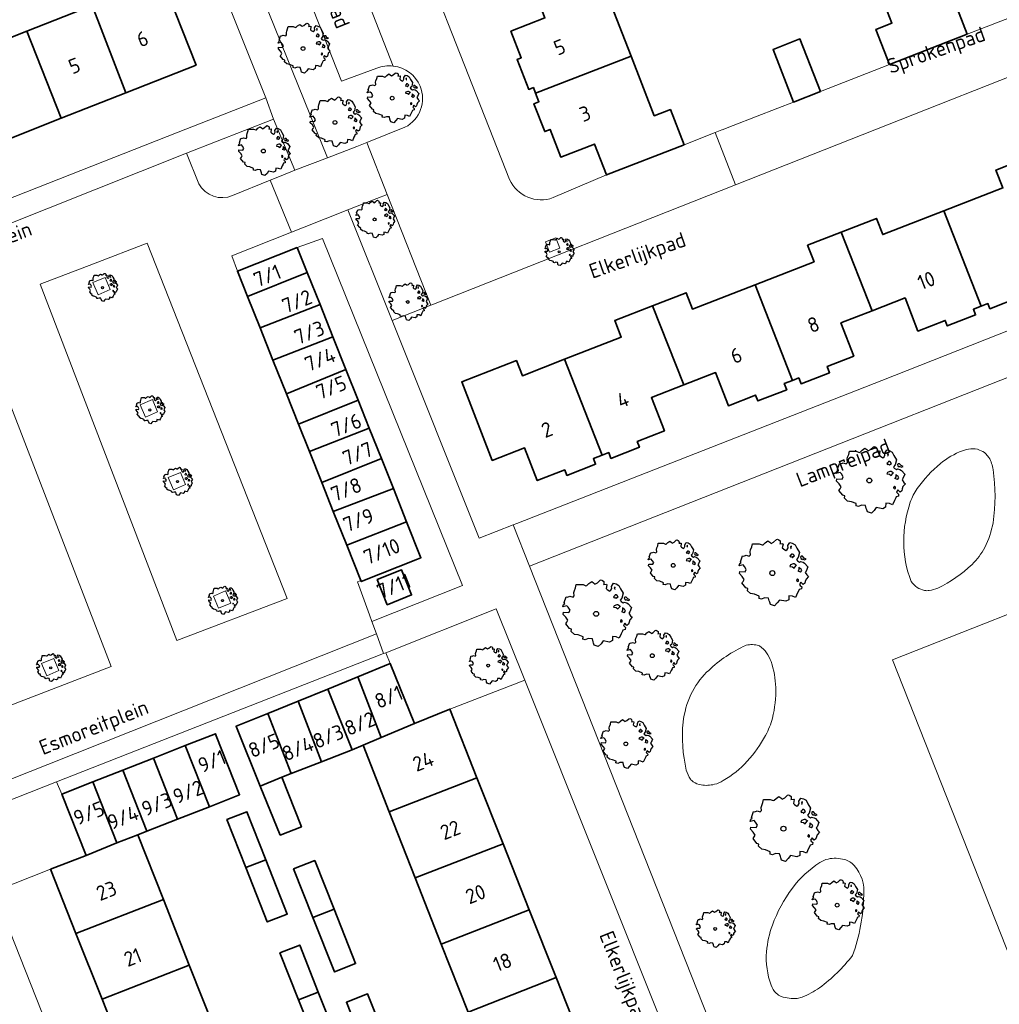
# Model space of a CAD drawing. Header units: metres. Extents: x 152391 to 157968, y 462336 to 467280.
# Tile 131 of 256: x 154440 to 154529, y 464554 to 464643. Entities that reach past the tile are written whole.
import ezdxf
from ezdxf.enums import TextEntityAlignment as Align

# ---------------------------------------------------------------- set-up
doc = ezdxf.new("R2010")
doc.units = ezdxf.units.M
doc.header["$LTSCALE"] = 0.75
doc.layers.get('0').update_dxf_attribs({"lineweight": 25})
for name, color, linetype, lineweight in [('B-GV-GR-BOOM-S', 252, 'Continuous', 25), ('B-WE-GR-BEPLANTING_CULTUUR_BODEMBEDEKKER-GV', 251, 'Continuous', 18), ('B-WE-GR-BEPLANTING_CULTUUR_HEESTERS-GV', 251, 'Continuous', 18), ('B-WE-GR-GROENVOORZIENING-GV', 251, 'Continuous', 18), ('B-WE-OG-BEBOUWING-GV', 6, 'Continuous', 35), ('B-WE-OG-BEBOUWING-T18', 1, 'Continuous', 18), ('B-WE-OG-TERREIN_CULTUURSCHEIDING-GV', 251, 'Continuous', 18), ('B-WE-OG-TOPOGRAFIE-T18', 1, 'Continuous', 18), ('B-WE-VH-VERHARDING_BETONSTRAATSTEEN-GV', 251, 'Continuous', 18), ('B-WE-VH-VERHARDING_TEGEL-GV', 251, 'Continuous', 18)]:
    doc.layers.add(name, color=color, linetype=linetype, lineweight=lineweight)
doc.styles.add('NLCS-ISO-M750-T18', font='NLCS-ISO.ttf', dxfattribs={"height": 1.35})

# ---------------------------------------------------------------- blocks, each defined once
blk = doc.blocks.new('SGR-BOOM_21_30')
at = {"linetype": 'Continuous'}
for p, q in [((-1.458, 0.858), (-1.342, 0.908)), ((-1.342, 0.908), (-1.179, 0.858)), ((-1.179, 0.858), (-1.121, 0.924)), ((-1.133, 1.088), (-1.109, 1.187)), ((-1.121, 0.924), (-1.133, 1.088)), ((-1.109, 1.187), (-1.051, 1.335)), ((-1.051, 1.335), (-1.016, 1.499)), ((-1.016, 1.499), (-0.668, 1.499)), ((-0.668, 1.499), (-0.516, 1.433)), ((-0.516, 1.433), (-0.47, 1.45)), ((-0.47, 1.45), (-0.365, 1.548)), ((-0.365, 1.548), (-0.226, 1.647)), ((-0.226, 1.647), (-0.133, 1.581)), ((-0.133, 1.581), (-0.063, 1.515)), ((-0.063, 1.515), (0.065, 1.581)), ((0.065, 1.581), (0.205, 1.712)), ((0.205, 1.712), (0.263, 1.729)), ((0.263, 1.729), (0.333, 1.696)), ((0.333, 1.696), (0.391, 1.647)), ((0.402, 1.532), (0.379, 1.499)), ((0.379, 1.499), (0.53, 1.515)), ((0.391, 1.647), (0.402, 1.532)), ((0.542, 1.483), (0.507, 1.285)), ((0.507, 1.285), (0.565, 1.236)), ((0.53, 1.515), (0.542, 1.483)), ((0.565, 1.236), (0.693, 1.154)), ((0.693, 1.154), (0.751, 1.203)), ((0.751, 1.203), (0.798, 1.285)), ((0.786, 1.4), (0.891, 1.565)), ((0.798, 1.285), (0.786, 1.4)), ((0.891, 1.565), (1.019, 1.532)), ((0.937, 0.908), (0.891, 0.875)), ((0.972, 1.368), (0.926, 1.335)), ((0.926, 1.335), (0.949, 1.253)), ((0.972, 0.973), (0.937, 0.908)), ((0.949, 1.253), (0.961, 1.236)), ((0.961, 1.269), (0.972, 1.368)), ((1.03, 0.973), (0.972, 0.973)), ((1.019, 1.532), (1.158, 1.45)), ((1.077, 0.94), (1.03, 0.973)), ((1.124, 0.875), (1.077, 0.94)), ((1.158, 1.45), (1.251, 1.269)), ((1.251, 1.269), (1.379, 1.055)), ((1.379, 1.055), (1.321, 0.793)), ((-1.703, 0.365), (-1.656, 0.48)), ((-1.493, 0.415), (-1.703, 0.365)), ((-1.679, -0.029), (-1.668, 0.086)), ((-1.668, 0.086), (-1.389, 0.07)), ((-1.656, 0.48), (-1.598, 0.53)), ((-1.633, 0.579), (-1.528, 0.875)), ((-1.598, 0.53), (-1.633, 0.579)), ((-1.528, 0.875), (-1.458, 0.858)), ((-1.423, 0.333), (-1.493, 0.415)), ((-1.33, 0.185), (-1.423, 0.333)), ((-1.389, 0.07), (-1.33, 0.185)), ((0.891, 0.875), (0.926, 0.825)), ((0.926, 0.415), (0.891, 0.333)), ((0.891, 0.333), (1.03, 0.316)), ((0.926, 0.825), (0.984, 0.842)), ((1.054, 0.464), (0.926, 0.415)), ((0.984, 0.842), (1.03, 0.776)), ((1.03, 0.776), (1.077, 0.842)), ((1.03, 0.316), (1.112, 0.251)), ((1.112, 0.464), (1.054, 0.464)), ((1.077, 0.842), (1.124, 0.875)), ((1.217, 0.398), (1.112, 0.464)), ((1.112, 0.251), (1.205, 0.365)), ((1.205, 0.365), (1.24, 0.415)), ((1.321, 0.793), (1.228, 0.694)), ((1.228, 0.694), (1.275, 0.628)), ((1.275, 0.628), (1.379, 0.563)), ((1.344, 0.185), (1.31, 0.103)), ((1.434, 0.049), (1.31, 0.103)), ((1.356, 0.3), (1.344, 0.234)), ((1.344, 0.234), (1.344, 0.185)), ((1.426, 0.234), (1.356, 0.3)), ((1.379, 0.563), (1.438, 0.595)), ((1.472, 0.201), (1.426, 0.234)), ((1.434, 0.049), (1.507, 0.136)), ((1.472, 0.858), (1.438, 0.809)), ((1.438, 0.809), (1.461, 0.743)), ((1.438, 0.595), (1.565, 0.563)), ((1.461, 0.743), (1.531, 0.694)), ((1.542, 0.858), (1.472, 0.858)), ((1.507, 0.136), (1.472, 0.201)), ((1.531, 0.727), (1.635, 0.678)), ((1.531, 0.694), (1.542, 0.727)), ((1.624, 0.76), (1.542, 0.858)), ((1.565, 0.563), (1.635, 0.513)), ((1.728, 0.71), (1.624, 0.76)), ((1.635, 0.678), (1.728, 0.71)), ((1.635, 0.513), (1.81, 0.316)), ((1.717, 0.103), (1.67, 0.037)), ((1.67, 0.037), (1.763, -0.094)), ((1.81, 0.316), (1.717, 0.103)), ((-1.54, -0.177), (-1.679, -0.029)), ((-1.551, -0.505), (-1.493, -0.423)), ((-1.354, -0.752), (-1.551, -0.505)), ((-1.435, -0.324), (-1.54, -0.177)), ((-1.493, -0.423), (-1.435, -0.324)), ((-1.249, -0.784), (-1.354, -0.752)), ((-1.272, -0.899), (-1.249, -0.784)), ((1.286, -0.292), (1.24, -0.357)), ((1.24, -0.357), (1.251, -0.423)), ((1.263, -0.423), (1.333, -0.407)), ((1.333, -0.341), (1.286, -0.292)), ((1.356, -0.883), (1.286, -1.014)), ((1.333, -0.407), (1.333, -0.341)), ((1.368, -0.834), (1.356, -0.883)), ((1.484, -0.801), (1.368, -0.834)), ((1.461, -0.472), (1.391, -0.587)), ((1.391, -0.587), (1.426, -0.637)), ((1.426, -0.637), (1.496, -0.702)), ((1.577, -0.587), (1.461, -0.472)), ((1.496, -0.702), (1.484, -0.801)), ((1.658, -0.522), (1.577, -0.587)), ((1.682, -0.423), (1.658, -0.522)), ((1.717, -0.308), (1.682, -0.423)), ((1.845, -0.177), (1.717, -0.308)), ((1.763, -0.094), (1.845, -0.177)), ((-1.109, -1.047), (-1.272, -0.899)), ((-0.912, -1.08), (-1.109, -1.047)), ((-0.668, -1.179), (-0.912, -1.08)), ((-0.679, -1.294), (-0.668, -1.179)), ((-0.551, -1.326), (-0.679, -1.294)), ((-0.4, -1.261), (-0.551, -1.326)), ((-0.191, -1.277), (-0.4, -1.261)), ((-0.156, -1.425), (-0.191, -1.277)), ((-0.133, -1.491), (-0.156, -1.425)), ((-0.098, -1.606), (-0.133, -1.491)), ((0.112, -1.671), (-0.098, -1.606)), ((0.251, -1.524), (0.112, -1.671)), ((0.356, -1.376), (0.251, -1.524)), ((0.682, -1.441), (0.356, -1.376)), ((0.833, -1.359), (0.682, -1.441)), ((0.844, -1.162), (0.833, -1.359)), ((1.03, -1.179), (0.844, -1.162)), ((1.182, -1.244), (1.03, -1.179)), ((1.286, -1.014), (1.182, -1.244))]:
    blk.add_line(p, q, dxfattribs=at)
blk.add_circle((0, 0), 0.126, dxfattribs=at)
blk = doc.blocks.new('SGR-BOOM_31_50')
at = {"linetype": 'Continuous'}
for p, q in [((-1.402, 1.78), (-1.355, 1.999)), ((-1.355, 1.999), (-0.89, 1.999)), ((-0.89, 1.999), (-0.688, 1.911)), ((-0.688, 1.911), (-0.626, 1.933)), ((-0.626, 1.933), (-0.487, 2.064)), ((-0.487, 2.064), (-0.301, 2.196)), ((-0.301, 2.196), (-0.177, 2.108)), ((-0.177, 2.108), (-0.084, 2.02)), ((-0.084, 2.02), (0.087, 2.108)), ((0.087, 2.108), (0.273, 2.283)), ((0.273, 2.283), (0.351, 2.305)), ((0.351, 2.305), (0.444, 2.261)), ((0.444, 2.261), (0.521, 2.196)), ((0.537, 2.042), (0.506, 1.999)), ((0.506, 1.999), (0.707, 2.02)), ((0.521, 2.196), (0.537, 2.042)), ((0.723, 1.977), (0.676, 1.714)), ((0.707, 2.02), (0.723, 1.977)), ((1.048, 1.867), (1.188, 2.086)), ((1.064, 1.714), (1.048, 1.867)), ((1.188, 2.086), (1.358, 2.042)), ((1.296, 1.823), (1.234, 1.78)), ((1.281, 1.692), (1.296, 1.823)), ((1.358, 2.042), (1.545, 1.933)), ((1.545, 1.933), (1.669, 1.692)), ((-2.177, 0.772), (-2.038, 1.166)), ((-2.038, 1.166), (-1.944, 1.144)), ((-1.944, 1.144), (-1.789, 1.21)), ((-1.789, 1.21), (-1.572, 1.144)), ((-1.572, 1.144), (-1.495, 1.232)), ((-1.51, 1.451), (-1.479, 1.582)), ((-1.495, 1.232), (-1.51, 1.451)), ((-1.479, 1.582), (-1.402, 1.78)), ((0.676, 1.714), (0.754, 1.648)), ((0.754, 1.648), (0.924, 1.539)), ((0.924, 1.539), (1.002, 1.604)), ((1.002, 1.604), (1.064, 1.714)), ((1.25, 1.21), (1.188, 1.166)), ((1.188, 1.166), (1.234, 1.101)), ((1.234, 1.78), (1.265, 1.67)), ((1.234, 1.101), (1.312, 1.122)), ((1.296, 1.298), (1.25, 1.21)), ((1.265, 1.67), (1.281, 1.648)), ((1.374, 1.298), (1.296, 1.298)), ((1.312, 1.122), (1.374, 1.035)), ((1.436, 1.254), (1.374, 1.298)), ((1.374, 1.035), (1.436, 1.122)), ((1.498, 1.166), (1.436, 1.254)), ((1.436, 1.122), (1.498, 1.166)), ((1.762, 1.057), (1.638, 0.925)), ((1.638, 0.925), (1.7, 0.838)), ((1.669, 1.692), (1.839, 1.407)), ((1.839, 1.407), (1.762, 1.057)), ((1.963, 1.144), (1.917, 1.079)), ((1.917, 1.079), (1.948, 0.991)), ((1.948, 0.991), (2.041, 0.925)), ((2.056, 1.144), (1.963, 1.144)), ((2.041, 0.969), (2.18, 0.903)), ((2.041, 0.925), (2.056, 0.969)), ((2.165, 1.013), (2.056, 1.144)), ((2.304, 0.947), (2.165, 1.013)), ((2.18, 0.903), (2.304, 0.947)), ((-2.27, 0.487), (-2.208, 0.641)), ((-1.991, 0.553), (-2.27, 0.487)), ((-2.239, -0.038), (-2.224, 0.115)), ((-2.224, 0.115), (-1.851, 0.093)), ((-2.208, 0.641), (-2.131, 0.706)), ((-2.131, 0.706), (-2.177, 0.772)), ((-1.898, 0.444), (-1.991, 0.553)), ((-1.774, 0.246), (-1.898, 0.444)), ((-1.851, 0.093), (-1.774, 0.246)), ((1.234, 0.553), (1.188, 0.444)), ((1.188, 0.444), (1.374, 0.422)), ((1.405, 0.619), (1.234, 0.553)), ((1.374, 0.422), (1.483, 0.334)), ((1.483, 0.619), (1.405, 0.619)), ((1.622, 0.531), (1.483, 0.619)), ((1.483, 0.334), (1.607, 0.487)), ((1.607, 0.487), (1.653, 0.553)), ((1.7, 0.838), (1.839, 0.75)), ((1.793, 0.246), (1.746, 0.137)), ((1.911, 0.065), (1.746, 0.137)), ((1.808, 0.4), (1.793, 0.312)), ((1.793, 0.312), (1.793, 0.246)), ((1.901, 0.312), (1.808, 0.4)), ((1.839, 0.75), (1.917, 0.794)), ((1.963, 0.268), (1.901, 0.312)), ((1.911, 0.065), (2.01, 0.181)), ((1.917, 0.794), (2.087, 0.75)), ((2.01, 0.181), (1.963, 0.268)), ((2.087, 0.75), (2.18, 0.684)), ((2.18, 0.684), (2.413, 0.422)), ((2.289, 0.137), (2.227, 0.049)), ((2.227, 0.049), (2.351, -0.126)), ((2.413, 0.422), (2.289, 0.137)), ((-2.053, -0.235), (-2.239, -0.038)), ((-2.069, -0.673), (-1.991, -0.564)), ((-1.805, -1.002), (-2.069, -0.673)), ((-1.913, -0.433), (-2.053, -0.235)), ((-1.991, -0.564), (-1.913, -0.433)), ((1.715, -0.389), (1.653, -0.476)), ((1.653, -0.476), (1.669, -0.564)), ((1.684, -0.564), (1.777, -0.542)), ((1.777, -0.454), (1.715, -0.389)), ((1.777, -0.542), (1.777, -0.454)), ((1.948, -0.63), (1.855, -0.783)), ((1.855, -0.783), (1.901, -0.849)), ((1.901, -0.849), (1.994, -0.936)), ((2.103, -0.783), (1.948, -0.63)), ((2.211, -0.695), (2.103, -0.783)), ((2.242, -0.564), (2.211, -0.695)), ((2.289, -0.411), (2.242, -0.564)), ((2.459, -0.235), (2.289, -0.411)), ((2.351, -0.126), (2.459, -0.235)), ((-1.665, -1.046), (-1.805, -1.002)), ((-1.696, -1.199), (-1.665, -1.046)), ((-1.479, -1.396), (-1.696, -1.199)), ((-1.216, -1.44), (-1.479, -1.396)), ((-0.89, -1.571), (-1.216, -1.44)), ((-0.906, -1.725), (-0.89, -1.571)), ((-0.735, -1.769), (-0.906, -1.725)), ((-0.533, -1.681), (-0.735, -1.769)), ((-0.254, -1.703), (-0.533, -1.681)), ((-0.208, -1.9), (-0.254, -1.703)), ((1.126, -1.55), (1.11, -1.812)), ((1.374, -1.571), (1.126, -1.55)), ((1.576, -1.659), (1.374, -1.571)), ((1.715, -1.352), (1.576, -1.659)), ((1.808, -1.177), (1.715, -1.352)), ((1.824, -1.112), (1.808, -1.177)), ((1.979, -1.068), (1.824, -1.112)), ((1.994, -0.936), (1.979, -1.068)), ((-0.177, -1.988), (-0.208, -1.9)), ((-0.13, -2.141), (-0.177, -1.988)), ((0.149, -2.229), (-0.13, -2.141)), ((0.335, -2.031), (0.149, -2.229)), ((0.475, -1.834), (0.335, -2.031)), ((0.909, -1.922), (0.475, -1.834)), ((1.11, -1.812), (0.909, -1.922))]:
    blk.add_line(p, q, dxfattribs=at)
blk.add_circle((0, 0), 0.169, dxfattribs=at)
blk = doc.blocks.new('SGR-BOOM_50_100')
at = {"linetype": 'Continuous'}
for p, q in [((-0.835, 2.577), (-0.649, 2.752)), ((-0.649, 2.752), (-0.401, 2.928)), ((-0.401, 2.928), (-0.236, 2.811)), ((-0.236, 2.811), (-0.112, 2.694)), ((-0.112, 2.694), (0.116, 2.811)), ((0.116, 2.811), (0.364, 3.044)), ((0.364, 3.044), (0.467, 3.074)), ((0.467, 3.074), (0.591, 3.015)), ((0.591, 3.015), (0.695, 2.928)), ((0.715, 2.723), (0.674, 2.665)), ((0.674, 2.665), (0.943, 2.694)), ((0.695, 2.928), (0.715, 2.723)), ((0.943, 2.694), (0.964, 2.636)), ((1.398, 2.49), (1.584, 2.782)), ((1.584, 2.782), (1.811, 2.723)), ((1.811, 2.723), (2.059, 2.577)), ((-2.014, 1.935), (-1.972, 2.11)), ((-1.993, 1.643), (-2.014, 1.935)), ((-1.972, 2.11), (-1.869, 2.373)), ((-1.869, 2.373), (-1.807, 2.665)), ((-1.807, 2.665), (-1.187, 2.665)), ((-1.187, 2.665), (-0.918, 2.548)), ((-0.918, 2.548), (-0.835, 2.577)), ((0.964, 2.636), (0.902, 2.285)), ((0.902, 2.285), (1.005, 2.198)), ((1.005, 2.198), (1.232, 2.052)), ((1.232, 2.052), (1.336, 2.139)), ((1.336, 2.139), (1.418, 2.285)), ((1.418, 2.285), (1.398, 2.49)), ((1.729, 2.431), (1.646, 2.373)), ((1.646, 2.373), (1.687, 2.227)), ((1.687, 2.227), (1.708, 2.198)), ((1.708, 2.256), (1.729, 2.431)), ((2.059, 2.577), (2.225, 2.256)), ((2.225, 2.256), (2.452, 1.876)), ((2.452, 1.876), (2.349, 1.409)), ((-2.944, 0.854), (-2.841, 0.942)), ((-2.903, 1.029), (-2.717, 1.555)), ((-2.841, 0.942), (-2.903, 1.029)), ((-2.717, 1.555), (-2.593, 1.526)), ((-2.593, 1.526), (-2.386, 1.613)), ((-2.386, 1.613), (-2.096, 1.526)), ((-2.096, 1.526), (-1.993, 1.643)), ((1.667, 1.613), (1.584, 1.555)), ((1.584, 1.555), (1.646, 1.467)), ((1.646, 1.467), (1.749, 1.497)), ((1.729, 1.73), (1.667, 1.613)), ((1.832, 1.73), (1.729, 1.73)), ((1.749, 1.497), (1.832, 1.38)), ((1.915, 1.672), (1.832, 1.73)), ((1.832, 1.38), (1.915, 1.497)), ((1.997, 1.555), (1.915, 1.672)), ((1.915, 1.497), (1.997, 1.555)), ((2.349, 1.409), (2.183, 1.234)), ((2.183, 1.234), (2.266, 1.117)), ((2.266, 1.117), (2.452, 1)), ((2.452, 1), (2.556, 1.059)), ((2.618, 1.526), (2.556, 1.438)), ((2.556, 1.438), (2.597, 1.321)), ((2.556, 1.059), (2.783, 1)), ((2.597, 1.321), (2.721, 1.234)), ((2.742, 1.526), (2.618, 1.526)), ((2.721, 1.292), (2.907, 1.205)), ((2.721, 1.234), (2.742, 1.292)), ((2.886, 1.351), (2.742, 1.526)), ((2.783, 1), (2.907, 0.913)), ((3.072, 1.263), (2.886, 1.351)), ((2.907, 1.205), (3.072, 1.263)), ((2.907, 0.913), (3.217, 0.562)), ((-3.027, 0.65), (-2.944, 0.854)), ((-2.655, 0.737), (-3.027, 0.65)), ((-2.985, -0.051), (-2.965, 0.153)), ((-2.965, 0.153), (-2.469, 0.124)), ((-2.531, 0.591), (-2.655, 0.737)), ((-2.365, 0.329), (-2.531, 0.591)), ((-2.469, 0.124), (-2.365, 0.329)), ((1.646, 0.737), (1.584, 0.591)), ((1.584, 0.591), (1.832, 0.562)), ((1.873, 0.825), (1.646, 0.737)), ((1.832, 0.562), (1.977, 0.445)), ((1.977, 0.825), (1.873, 0.825)), ((2.163, 0.708), (1.977, 0.825)), ((1.977, 0.445), (2.142, 0.65)), ((2.142, 0.65), (2.204, 0.737)), ((2.39, 0.329), (2.328, 0.183)), ((2.549, 0.087), (2.328, 0.183)), ((2.411, 0.533), (2.39, 0.416)), ((2.39, 0.416), (2.39, 0.329)), ((2.535, 0.416), (2.411, 0.533)), ((2.618, 0.358), (2.535, 0.416)), ((2.549, 0.087), (2.68, 0.241)), ((2.68, 0.241), (2.618, 0.358)), ((3.052, 0.183), (2.969, 0.066)), ((2.969, 0.066), (3.135, -0.168)), ((3.217, 0.562), (3.052, 0.183)), ((-2.737, -0.314), (-2.985, -0.051)), ((-2.758, -0.898), (-2.655, -0.752)), ((-2.551, -0.577), (-2.737, -0.314)), ((-2.655, -0.752), (-2.551, -0.577)), ((2.287, -0.518), (2.204, -0.635)), ((2.204, -0.635), (2.225, -0.752)), ((2.245, -0.752), (2.37, -0.723)), ((2.37, -0.606), (2.287, -0.518)), ((2.37, -0.723), (2.37, -0.606)), ((2.597, -0.84), (2.473, -1.044)), ((2.804, -1.044), (2.597, -0.84)), ((2.99, -0.752), (2.948, -0.927)), ((3.052, -0.548), (2.99, -0.752)), ((3.279, -0.314), (3.052, -0.548)), ((3.135, -0.168), (3.279, -0.314)), ((-2.407, -1.336), (-2.758, -0.898)), ((-2.22, -1.394), (-2.407, -1.336)), ((-2.262, -1.599), (-2.22, -1.394)), ((-1.972, -1.862), (-2.262, -1.599)), ((2.411, -1.57), (2.287, -1.803)), ((2.432, -1.482), (2.411, -1.57)), ((2.638, -1.424), (2.432, -1.482)), ((2.473, -1.044), (2.535, -1.132)), ((2.535, -1.132), (2.659, -1.248)), ((2.659, -1.248), (2.638, -1.424)), ((2.948, -0.927), (2.804, -1.044)), ((-1.621, -1.92), (-1.972, -1.862)), ((-1.187, -2.095), (-1.621, -1.92)), ((-1.207, -2.3), (-1.187, -2.095)), ((-0.98, -2.358), (-1.207, -2.3)), ((-0.711, -2.241), (-0.98, -2.358)), ((-0.339, -2.271), (-0.711, -2.241)), ((-0.277, -2.533), (-0.339, -2.271)), ((-0.236, -2.65), (-0.277, -2.533)), ((-0.174, -2.855), (-0.236, -2.65)), ((0.633, -2.446), (0.447, -2.709)), ((1.212, -2.563), (0.633, -2.446)), ((1.48, -2.417), (1.212, -2.563)), ((1.501, -2.066), (1.48, -2.417)), ((1.832, -2.095), (1.501, -2.066)), ((2.101, -2.212), (1.832, -2.095)), ((2.287, -1.803), (2.101, -2.212)), ((0.199, -2.971), (-0.174, -2.855)), ((0.447, -2.709), (0.199, -2.971))]:
    blk.add_line(p, q, dxfattribs=at)
blk.add_circle((0, 0), 0.225, dxfattribs=at)
blk = doc.blocks.new('SGR-BOOM_0_20')
at = {"linetype": 'Continuous'}
for p, q in [((-0.832, 0.89), (-0.788, 1.001)), ((-0.788, 1.001), (-0.762, 1.124)), ((-0.762, 1.124), (-0.501, 1.124)), ((-0.501, 1.124), (-0.387, 1.075)), ((-0.387, 1.075), (-0.352, 1.087)), ((-0.352, 1.087), (-0.274, 1.161)), ((-0.274, 1.161), (-0.169, 1.235)), ((-0.169, 1.235), (-0.099, 1.186)), ((-0.099, 1.186), (-0.047, 1.137)), ((-0.047, 1.137), (0.049, 1.186)), ((0.049, 1.186), (0.154, 1.284)), ((0.154, 1.284), (0.197, 1.297)), ((0.197, 1.297), (0.25, 1.272)), ((0.25, 1.272), (0.293, 1.235)), ((0.302, 1.149), (0.284, 1.124)), ((0.284, 1.124), (0.398, 1.137)), ((0.293, 1.235), (0.302, 1.149)), ((0.407, 1.112), (0.38, 0.964)), ((0.38, 0.964), (0.424, 0.927)), ((0.398, 1.137), (0.407, 1.112)), ((0.424, 0.927), (0.52, 0.865)), ((0.52, 0.865), (0.564, 0.902)), ((0.564, 0.902), (0.598, 0.964)), ((0.59, 1.05), (0.668, 1.173)), ((0.598, 0.964), (0.59, 1.05)), ((0.668, 1.173), (0.764, 1.149)), ((0.729, 1.026), (0.694, 1.001)), ((0.694, 1.001), (0.712, 0.939)), ((0.712, 0.939), (0.721, 0.927)), ((0.721, 0.952), (0.729, 1.026)), ((0.764, 1.149), (0.869, 1.087)), ((0.869, 1.087), (0.939, 0.952)), ((0.939, 0.952), (1.035, 0.792)), ((-1.277, 0.274), (-1.242, 0.36)), ((-1.12, 0.311), (-1.277, 0.274)), ((-1.259, -0.022), (-1.251, 0.065)), ((-1.251, 0.065), (-1.041, 0.052)), ((-1.242, 0.36), (-1.198, 0.397)), ((-1.225, 0.434), (-1.146, 0.656)), ((-1.198, 0.397), (-1.225, 0.434)), ((-1.146, 0.656), (-1.094, 0.644)), ((-1.068, 0.249), (-1.12, 0.311)), ((-1.094, 0.644), (-1.007, 0.681)), ((-0.998, 0.139), (-1.068, 0.249)), ((-1.041, 0.052), (-0.998, 0.139)), ((-1.007, 0.681), (-0.884, 0.644)), ((-0.884, 0.644), (-0.841, 0.693)), ((-0.85, 0.816), (-0.832, 0.89)), ((-0.841, 0.693), (-0.85, 0.816)), ((0.703, 0.681), (0.668, 0.656)), ((0.668, 0.656), (0.694, 0.619)), ((0.694, 0.311), (0.668, 0.249)), ((0.668, 0.249), (0.773, 0.237)), ((0.694, 0.619), (0.738, 0.631)), ((0.79, 0.348), (0.694, 0.311)), ((0.729, 0.73), (0.703, 0.681)), ((0.773, 0.73), (0.729, 0.73)), ((0.738, 0.631), (0.773, 0.582)), ((0.808, 0.705), (0.773, 0.73)), ((0.773, 0.582), (0.808, 0.631)), ((0.773, 0.237), (0.834, 0.188)), ((0.834, 0.348), (0.79, 0.348)), ((0.843, 0.656), (0.808, 0.705)), ((0.808, 0.631), (0.843, 0.656)), ((0.912, 0.299), (0.834, 0.348)), ((0.834, 0.188), (0.904, 0.274)), ((0.904, 0.274), (0.93, 0.311)), ((0.991, 0.594), (0.921, 0.521)), ((0.921, 0.521), (0.956, 0.471)), ((0.956, 0.471), (1.035, 0.422)), ((1.008, 0.139), (0.982, 0.077)), ((1.075, 0.037), (0.982, 0.077)), ((1.035, 0.792), (0.991, 0.594)), ((1.017, 0.225), (1.008, 0.176)), ((1.008, 0.176), (1.008, 0.139)), ((1.069, 0.176), (1.017, 0.225)), ((1.035, 0.422), (1.078, 0.447)), ((1.104, 0.151), (1.069, 0.176)), ((1.075, 0.037), (1.13, 0.102)), ((1.104, 0.644), (1.078, 0.607)), ((1.078, 0.607), (1.096, 0.557)), ((1.078, 0.447), (1.174, 0.422)), ((1.096, 0.557), (1.148, 0.521)), ((1.157, 0.644), (1.104, 0.644)), ((1.13, 0.102), (1.104, 0.151)), ((1.148, 0.545), (1.226, 0.508)), ((1.148, 0.521), (1.157, 0.545)), ((1.218, 0.57), (1.157, 0.644)), ((1.174, 0.422), (1.226, 0.385)), ((1.296, 0.533), (1.218, 0.57)), ((1.226, 0.508), (1.296, 0.533)), ((1.226, 0.385), (1.357, 0.237)), ((1.287, 0.077), (1.253, 0.028)), ((1.253, 0.028), (1.322, -0.071)), ((1.357, 0.237), (1.287, 0.077)), ((-1.155, -0.132), (-1.259, -0.022)), ((-1.164, -0.379), (-1.12, -0.317)), ((-1.015, -0.564), (-1.164, -0.379)), ((-1.076, -0.243), (-1.155, -0.132)), ((-1.12, -0.317), (-1.076, -0.243)), ((-0.937, -0.588), (-1.015, -0.564)), ((-0.954, -0.675), (-0.937, -0.588)), ((-0.832, -0.785), (-0.954, -0.675)), ((-0.684, -0.81), (-0.832, -0.785)), ((-0.501, -0.884), (-0.684, -0.81)), ((-0.509, -0.97), (-0.501, -0.884)), ((0.633, -0.872), (0.625, -1.019)), ((0.773, -0.884), (0.633, -0.872)), ((0.886, -0.933), (0.773, -0.884)), ((0.965, -0.761), (0.886, -0.933)), ((0.965, -0.219), (0.93, -0.268)), ((0.93, -0.268), (0.939, -0.317)), ((0.947, -0.317), (1, -0.305)), ((1, -0.256), (0.965, -0.219)), ((1.017, -0.662), (0.965, -0.761)), ((1, -0.305), (1, -0.256)), ((1.026, -0.625), (1.017, -0.662)), ((1.113, -0.601), (1.026, -0.625)), ((1.096, -0.354), (1.043, -0.44)), ((1.043, -0.44), (1.069, -0.477)), ((1.069, -0.477), (1.122, -0.527)), ((1.183, -0.44), (1.096, -0.354)), ((1.122, -0.527), (1.113, -0.601)), ((1.244, -0.391), (1.183, -0.44)), ((1.261, -0.317), (1.244, -0.391)), ((1.287, -0.231), (1.261, -0.317)), ((1.383, -0.132), (1.287, -0.231)), ((1.322, -0.071), (1.383, -0.132)), ((-0.413, -0.995), (-0.509, -0.97)), ((-0.3, -0.946), (-0.413, -0.995)), ((-0.143, -0.958), (-0.3, -0.946)), ((-0.117, -1.069), (-0.143, -0.958)), ((-0.099, -1.118), (-0.117, -1.069)), ((-0.073, -1.204), (-0.099, -1.118)), ((0.084, -1.254), (-0.073, -1.204)), ((0.188, -1.143), (0.084, -1.254)), ((0.267, -1.032), (0.188, -1.143)), ((0.511, -1.081), (0.267, -1.032)), ((0.625, -1.019), (0.511, -1.081))]:
    blk.add_line(p, q, dxfattribs=at)
blk.add_circle((0, 0), 0.0948, dxfattribs=at)

msp = doc.modelspace()

# ---------------------------------------------------------------- linework, layer by layer
at = {"layer": 'B-WE-GR-BEPLANTING_CULTUUR_BODEMBEDEKKER-GV'}
for points in [[(154462.62, 464628.354), (154463.612, 464628.758), (154464.843, 464629.259), (154462.907, 464633.906), (154455.036, 464630.805), (154456.146, 464628.038)], [(154459.214, 464626.966), (154462.62, 464628.354)]]:
    msp.add_lwpolyline(points, dxfattribs=at)
msp.add_lwpolyline([(154456.146, 464628.038, 0.390422), (154459.214, 464626.966)], format="xyb", dxfattribs=at)
for points in [[(154477.204, 464617.018), (154473.252, 464627.071), (154472.298, 464626.693), (154469.669, 464625.654), (154473.679, 464615.629)], [(154470.84, 464592.036), (154470.532, 464591.908), (154471.626, 464588.911), (154471.844, 464588.313), (154480.064, 464591.581), (154467.375, 464623.064), (154465.073, 464622.256), (154465.987, 464619.964), (154467.141, 464617.07), (154468.311, 464614.136), (154469.494, 464611.17), (154470.606, 464608.381), (154471.614, 464605.854), (154472.71, 464603.105), (154473.797, 464600.38), (154475, 464597.364), (154476.306, 464594.089), (154475.999, 464593.967), (154470.883, 464591.927)], [(154487.972, 464621.82), (154488.902, 464622.186), (154488.536, 464623.116), (154487.606, 464622.75)], [(154472.324, 464592.108), (154474.538, 464592.997), (154475.457, 464590.711), (154473.242, 464589.821)]]:
    msp.add_lwpolyline(points, close=True, dxfattribs=at)
at = {"layer": 'B-WE-GR-BEPLANTING_CULTUUR_HEESTERS-GV'}
for points in [[(154460.674, 464658.211), (154460.197, 464659.164), (154456.712, 464657.853), (154467.819, 464630.398), (154470.489, 464631.419), (154471.393, 464631.765), (154474.851, 464633.162)], [(154472.291, 464638.523), (154469.102, 464637.331), (154466.541, 464643.795), (154471.128, 464645.552), (154470.175, 464647.965), (154465.498, 464646.163), (154463.026, 464652.581), (154466.243, 464653.862)], [(154527.855, 464603.184), (154527.58, 464603.53)], [(154510.45, 464554.09), (154510.908, 464554.2)]]:
    msp.add_lwpolyline(points, dxfattribs=at)
for points in [[(154473.794, 464638.706, 0.132463), (154472.291, 464638.523)], [(154476.225, 464636.891, 0.272727), (154473.794, 464638.706)], [(154474.851, 464633.162, 0.394152), (154476.225, 464636.891)], [(154525.45, 464603.798, 0.08323), (154523.45, 464602.63)], [(154526.2, 464603.97, 0.047926), (154525.45, 464603.798)], [(154527.001, 464603.867, 0.123638), (154526.2, 464603.97)], [(154527.58, 464603.53, 0.067583), (154527.001, 464603.867)], [(154523.45, 464602.63, 0.067345), (154521.352, 464600.377)], [(154528.23, 464602.09, 0.097616), (154527.855, 464603.184)], [(154528.225, 464597.268, 0.077768), (154528.23, 464602.09)], [(154521.352, 464600.377, 0.070699), (154520.72, 464599.13)], [(154520.72, 464599.13, 0.087612), (154520.132, 464595.547)], [(154527.48, 464595.03, 0.071994), (154528.225, 464597.268)], [(154520.132, 464595.547, 0.09422), (154520.788, 464591.94)], [(154526.323, 464593.486, 0.07961), (154527.48, 464595.03)], [(154523.22, 464591.34, 0.082494), (154526.323, 464593.486)], [(154520.788, 464591.94, 0.064321), (154521.341, 464591.405)], [(154521.341, 464591.405, 0.107221), (154522.02, 464591.13)], [(154522.02, 464591.13, 0.088144), (154522.44, 464591.113)], [(154522.44, 464591.113, 0.065095), (154523.22, 464591.34)], [(154512.495, 464566.423, 0.094014), (154510.02, 464564.09)], [(154513.27, 464566.75, 0.099591), (154512.495, 464566.423)], [(154514.729, 464566.701, 0.124079), (154513.27, 464566.75)], [(154515.63, 464566.16, 0.141319), (154514.729, 464566.701)], [(154516.495, 464563.477, 0.203947), (154515.63, 464566.16)], [(154510.02, 464564.09, 0.0756), (154508.205, 464560.745)], [(154515.475, 464557.981, 0.081894), (154516.495, 464563.477)], [(154508.205, 464560.745, 0.066872), (154507.67, 464558.34)], [(154507.67, 464558.34, 0.107805), (154508.082, 464555.298)], [(154512.47, 464555.06, 0.06615), (154515.475, 464557.981)], [(154508.082, 464555.298, 0.107953), (154508.55, 464554.56)], [(154508.55, 464554.56, 0.06839), (154509.011, 464554.265)], [(154510.908, 464554.2, 0.051204), (154512.47, 464555.06)], [(154509.011, 464554.265, 0.090958), (154510.45, 464554.09)]]:
    msp.add_lwpolyline(points, format="xyb", dxfattribs=at)
for points in [[(154478.932, 464580.351), (154485.722, 464582.984), (154483.131, 464589.466), (154473.124, 464585.475), (154473.52, 464584.482), (154475.726, 464579.05)], [(154443.219, 464573.769), (154434.849, 464570.463), (154437.531, 464563.811), (154437.539, 464563.792), (154442.683, 464565.816), (154445.904, 464567.083), (154443.72, 464572.638)]]:
    msp.add_lwpolyline(points, close=True, dxfattribs=at)
at = {"layer": 'B-WE-GR-GROENVOORZIENING-GV'}
for points in [[(154448.105, 464618.425), (154447.636, 464619.529), (154446.532, 464619.061), (154447, 464617.956)], [(154451.296, 464606.863), (154452.401, 464607.332), (154451.933, 464608.437), (154450.828, 464607.968)], [(154454.479, 464601.835), (154453.375, 464601.366), (154453.843, 464600.262), (154454.948, 464600.73)], [(154458.565, 464591.082), (154457.461, 464590.613), (154457.929, 464589.509), (154459.034, 464589.977)], [(154442.338, 464583.387), (154443.443, 464583.855), (154442.975, 464584.96), (154441.87, 464584.491)]]:
    msp.add_lwpolyline(points, close=True, dxfattribs=at)
at = {"layer": 'B-WE-OG-BEBOUWING-GV'}
for points in [[(154525.888, 464641.617), (154524.787, 464644.421), (154527.833, 464645.617), (154526.849, 464648.124), (154527.325, 464648.311), (154526.335, 464650.831), (154525.882, 464650.652), (154525.65, 464651.243), (154516.973, 464647.904), (154516.879, 464648.142), (154516.657, 464648.055), (154513.765, 464646.893), (154514.602, 464644.731), (154516.305, 464644.082), (154517.98, 464644.731), (154518.187, 464644.812), (154519.05, 464642.616), (154517.59, 464642.042), (154518.844, 464638.85)], [(154486.362, 464646.13), (154487.55, 464643.08), (154484.462, 464641.877), (154485.402, 464639.464), (154485.029, 464639.319), (154486.092, 464636.588), (154486.515, 464636.752), (154486.707, 464636.258), (154495.384, 464639.597), (154493.254, 464645.067), (154494.744, 464645.647), (154496.916, 464646.493), (154495.658, 464649.726), (154493.474, 464648.908)], [(154446.449, 464644.204), (154449.521, 464636.285), (154455.893, 464638.801), (154452.774, 464646.701)], [(154449.521, 464636.285), (154446.449, 464644.204), (154440.529, 464641.867), (154443.662, 464633.972)], [(154443.662, 464633.972), (154440.529, 464641.867), (154434.512, 464639.491), (154437.613, 464631.584)], [(154512.554, 464636.397), (154510.692, 464641.171), (154508.262, 464640.209), (154510.122, 464635.448)], [(154486.707, 464636.258), (154487.014, 464635.471), (154486.56, 464635.294), (154487.542, 464632.772), (154488.019, 464632.957), (154488.996, 464630.448), (154492.046, 464631.635), (154493.139, 464628.829), (154500.191, 464631.575), (154498.947, 464634.77), (154497.485, 464634.201), (154495.384, 464639.597)], [(154527.165, 464616.92), (154527.766, 464617.154), (154527.948, 464616.688), (154530.69, 464617.756), (154530.508, 464618.222), (154532.946, 464619.172), (154531.76, 464622.217), (154534.728, 464623.373), (154531.85, 464630.582), (154528.491, 464629.273), (154529.12, 464627.66), (154523.773, 464625.577)], [(154514.457, 464623.651), (154517.256, 464616.503), (154520.242, 464617.666), (154521.41, 464614.667), (154523.884, 464615.631), (154524.077, 464615.136), (154526.639, 464616.134), (154526.442, 464616.638), (154527.165, 464616.92), (154523.773, 464625.577), (154518.218, 464623.412), (154517.642, 464624.892)], [(154506.63, 464618.87), (154510.024, 464610.191), (154510.596, 464610.414), (154510.805, 464609.877), (154513.392, 464610.885), (154513.173, 464611.449), (154515.591, 464612.392), (154514.42, 464615.398), (154517.256, 464616.503), (154514.457, 464623.651), (154511.395, 464622.458), (154511.981, 464620.955)], [(154465.073, 464622.256), (154459.65, 464620.094), (154460.56, 464617.812), (154465.987, 464619.964)], [(154461.697, 464614.96), (154467.141, 464617.07), (154465.987, 464619.964), (154460.56, 464617.812)], [(154510.024, 464610.191), (154506.63, 464618.87), (154500.941, 464616.654), (154500.364, 464618.134), (154497.312, 464616.945), (154500.16, 464609.773), (154503.039, 464610.894), (154504.211, 464607.886), (154506.675, 464608.846), (154506.879, 464608.322), (154509.499, 464609.343), (154509.282, 464609.902)], [(154467.141, 464617.07), (154461.697, 464614.96), (154462.875, 464612.008), (154468.311, 464614.136)], [(154492.762, 464603.4), (154493.348, 464603.628), (154493.549, 464603.112), (154496.134, 464604.119), (154495.931, 464604.639), (154498.404, 464605.603), (154497.225, 464608.63), (154500.16, 464609.773), (154497.312, 464616.945), (154493.893, 464615.613), (154494.481, 464614.106), (154489.325, 464612.098)], [(154468.311, 464614.136), (154462.875, 464612.008), (154464.088, 464608.967), (154469.494, 464611.17)], [(154492.762, 464603.4), (154489.325, 464612.098), (154485.508, 464610.611), (154484.973, 464611.985), (154480.002, 464610.049), (154482.778, 464602.922), (154485.708, 464604.063), (154486.866, 464601.091), (154489.35, 464602.058), (154489.545, 464601.558), (154492.155, 464602.575), (154491.956, 464603.086)], [(154465.187, 464606.21), (154470.606, 464608.381), (154469.494, 464611.17), (154464.088, 464608.967)], [(154466.179, 464603.722), (154471.614, 464605.854), (154470.606, 464608.381), (154465.187, 464606.21)], [(154471.614, 464605.854), (154466.179, 464603.722), (154467.293, 464600.929), (154472.71, 464603.105)], [(154467.293, 464600.929), (154468.351, 464598.276), (154473.797, 464600.38), (154472.71, 464603.105)], [(154468.351, 464598.276), (154469.569, 464595.222), (154475, 464597.364), (154473.797, 464600.38)], [(154475, 464597.364), (154469.569, 464595.222), (154470.84, 464592.036), (154470.883, 464591.927), (154475.999, 464593.967), (154476.306, 464594.089)], [(154472.324, 464592.108), (154473.242, 464589.821), (154475.457, 464590.711), (154474.538, 464592.997)], [(154473.52, 464584.482), (154470.583, 464583.29), (154472.704, 464577.767), (154475.726, 464579.05)], [(154472.704, 464577.767), (154470.583, 464583.29), (154467.841, 464582.176), (154470.054, 464576.673), (154471.056, 464577.067)], [(154470.054, 464576.673), (154467.841, 464582.176), (154465.145, 464581.081), (154467.268, 464575.578)], [(154462.393, 464579.964), (154464.522, 464574.499), (154467.268, 464575.578), (154465.145, 464581.081)], [(154472.704, 464577.767), (154471.056, 464577.067), (154473.425, 464571.039), (154481.39, 464574.132), (154478.932, 464580.351), (154475.726, 464579.05)], [(154463.68, 464574.168), (154464.522, 464574.499), (154462.393, 464579.964), (154459.519, 464578.797), (154459.554, 464578.71), (154461.722, 464573.373)], [(154457.105, 464571.5), (154459.84, 464572.575), (154457.73, 464577.941), (154457.66, 464578.119), (154454.907, 464577.037)], [(154454.196, 464570.356), (154457.105, 464571.5), (154454.907, 464577.037), (154452.034, 464575.907)], [(154449.258, 464574.815), (154451.422, 464569.265), (154454.196, 464570.356), (154452.034, 464575.907)], [(154451.422, 464569.265), (154449.258, 464574.815), (154446.521, 464573.739), (154448.703, 464568.214), (154450.606, 464568.944)], [(154463.68, 464574.168), (154461.722, 464573.373), (154463.533, 464568.914), (154465.449, 464569.667)], [(154473.425, 464571.039), (154475.78, 464565.046), (154483.758, 464568.138), (154481.39, 464574.132)], [(154448.703, 464568.214), (154446.521, 464573.739), (154443.72, 464572.638), (154445.904, 464567.083)], [(154460.405, 464565.983), (154462.22, 464566.688), (154460.503, 464571.036), (154458.692, 464570.321)], [(154444.99, 464559.997), (154452.922, 464563.077), (154450.606, 464568.944), (154448.703, 464568.214), (154445.904, 464567.083), (154442.683, 464565.816)], [(154486.133, 464562.128), (154483.758, 464568.138), (154475.78, 464565.046), (154478.151, 464559.015)], [(154462.22, 464566.688), (154460.405, 464565.983), (154462.359, 464561.036), (154464.17, 464561.751)], [(154468.417, 464562.193), (154466.667, 464566.613), (154464.747, 464565.853), (154466.491, 464561.447)], [(154455.28, 464557.102), (154452.922, 464563.077), (154444.99, 464559.997), (154447.356, 464554.031)], [(154466.491, 464561.447), (154468.45, 464556.498), (154470.37, 464557.259), (154468.417, 464562.193)], [(154480.575, 464552.846), (154488.562, 464555.982), (154486.133, 464562.128), (154478.151, 464559.015)], [(154465.19, 464553.961), (154466.988, 464554.662), (154465.296, 464558.934), (154463.502, 464558.224)], [(154449.768, 464547.948), (154457.677, 464551.032), (154455.28, 464557.102), (154447.356, 464554.031)], [(154480.575, 464552.846), (154482.952, 464546.799), (154490.952, 464549.935), (154488.562, 464555.982)], [(154466.988, 464554.662), (154465.19, 464553.961), (154467.145, 464549.024), (154468.939, 464549.735)], [(154473.267, 464549.977), (154471.466, 464554.514), (154469.532, 464553.746), (154471.33, 464549.216)]]:
    msp.add_lwpolyline(points, close=True, dxfattribs=at)
at = {"layer": 'B-WE-OG-TERREIN_CULTUURSCHEIDING-GV'}
for points in [[(154486.17, 464593.338), (154517.623, 464513.781), (154550.655, 464526.946), (154587.411, 464541.511), (154582.619, 464553.655), (154556.076, 464620.919)], [(154554.504, 464549.984), (154537.836, 464592.222), (154519.104, 464584.832), (154535.81, 464542.576)], [(154554.504, 464549.984), (154535.81, 464542.576), (154519.104, 464584.832), (154537.836, 464592.222)]]:
    msp.add_lwpolyline(points, close=True, dxfattribs=at)
for points in [[(154523.45, 464602.63, -0.08323), (154525.45, 464603.798)], [(154525.45, 464603.798, -0.047926), (154526.2, 464603.97)], [(154526.2, 464603.97, -0.123638), (154527.001, 464603.867)], [(154527.001, 464603.867, -0.067583), (154527.58, 464603.53)], [(154521.352, 464600.377, -0.067345), (154523.45, 464602.63)], [(154527.855, 464603.184, -0.097616), (154528.23, 464602.09)], [(154528.23, 464602.09, -0.077768), (154528.225, 464597.268)], [(154520.72, 464599.13, -0.070699), (154521.352, 464600.377)], [(154520.132, 464595.547, -0.087612), (154520.72, 464599.13)], [(154528.225, 464597.268, -0.071994), (154527.48, 464595.03)], [(154520.788, 464591.94, -0.09422), (154520.132, 464595.547)], [(154527.48, 464595.03, -0.07961), (154526.323, 464593.486)], [(154526.323, 464593.486, -0.082494), (154523.22, 464591.34)], [(154521.341, 464591.405, -0.064321), (154520.788, 464591.94)], [(154522.02, 464591.13, -0.107221), (154521.341, 464591.405)], [(154522.44, 464591.113, -0.088144), (154522.02, 464591.13)], [(154523.22, 464591.34, -0.065095), (154522.44, 464591.113)], [(154505.56, 464586.03, 0.081096), (154502.233, 464583.696)], [(154502.233, 464583.696, -0.081096), (154505.56, 464586.03)], [(154506.112, 464586.195, 0.113717), (154505.56, 464586.03)], [(154505.56, 464586.03, -0.113717), (154506.112, 464586.195)], [(154506.69, 464586.19, 0.050169), (154506.112, 464586.195)], [(154506.112, 464586.195, -0.050169), (154506.69, 464586.19)], [(154507.673, 464585.452, 0.097984), (154507.025, 464586.09)], [(154507.025, 464586.09, -0.097984), (154507.673, 464585.452)], [(154508.08, 464584.66, 0.084375), (154507.673, 464585.452)], [(154507.673, 464585.452, -0.084375), (154508.08, 464584.66)], [(154508.505, 464582.313, 0.075486), (154508.08, 464584.66)], [(154508.08, 464584.66, -0.075486), (154508.505, 464582.313)], [(154502.233, 464583.696, 0.082007), (154500.81, 464581.69)], [(154500.81, 464581.69, -0.082007), (154502.233, 464583.696)], [(154508.2, 464579.53, 0.069344), (154508.505, 464582.313)], [(154508.505, 464582.313, -0.069344), (154508.2, 464579.53)], [(154500.81, 464581.69, 0.078387), (154500.098, 464579.167)], [(154500.098, 464579.167, -0.078387), (154500.81, 464581.69)], [(154507.584, 464577.971, 0.061812), (154508.2, 464579.53)], [(154508.2, 464579.53, -0.061812), (154507.584, 464577.971)], [(154500.098, 464579.167, 0.083553), (154500.39, 464574.81)], [(154500.39, 464574.81, -0.083553), (154500.098, 464579.167)], [(154505.91, 464575.63, 0.064992), (154507.584, 464577.971)], [(154507.584, 464577.971, -0.064992), (154505.91, 464575.63)], [(154503.741, 464573.864, 0.083088), (154505.91, 464575.63)], [(154505.91, 464575.63, -0.083088), (154503.741, 464573.864)], [(154500.39, 464574.81, 0.069395), (154500.758, 464574)], [(154500.758, 464574, -0.069395), (154500.39, 464574.81)], [(154500.758, 464574, 0.113311), (154501.02, 464573.75)], [(154501.02, 464573.75, -0.113311), (154500.758, 464574)], [(154501.02, 464573.75, 0.124589), (154501.729, 464573.476)], [(154501.729, 464573.476, -0.124589), (154501.02, 464573.75)], [(154501.729, 464573.476, 0.105672), (154502.94, 464573.53)], [(154502.94, 464573.53, -0.105672), (154501.729, 464573.476)], [(154502.94, 464573.53, 0.087307), (154503.741, 464573.864)], [(154503.741, 464573.864, -0.087307), (154502.94, 464573.53)], [(154510.02, 464564.09, -0.094014), (154512.495, 464566.423)], [(154512.495, 464566.423, -0.099591), (154513.27, 464566.75)], [(154513.27, 464566.75, -0.124079), (154514.729, 464566.701)], [(154514.729, 464566.701, -0.141319), (154515.63, 464566.16)], [(154515.63, 464566.16, -0.203947), (154516.495, 464563.477)], [(154508.205, 464560.745, -0.0756), (154510.02, 464564.09)], [(154516.495, 464563.477, -0.081894), (154515.475, 464557.981)], [(154507.67, 464558.34, -0.066872), (154508.205, 464560.745)], [(154508.082, 464555.298, -0.107805), (154507.67, 464558.34)], [(154515.475, 464557.981, -0.06615), (154512.47, 464555.06)], [(154508.55, 464554.56, -0.107953), (154508.082, 464555.298)], [(154509.011, 464554.265, -0.06839), (154508.55, 464554.56)], [(154512.47, 464555.06, -0.051204), (154510.908, 464554.2)], [(154510.45, 464554.09, -0.090958), (154509.011, 464554.265)]]:
    msp.add_lwpolyline(points, format="xyb", dxfattribs=at)
for points in [[(154527.58, 464603.53), (154527.855, 464603.184)], [(154507.025, 464586.09), (154506.69, 464586.19)], [(154506.69, 464586.19), (154507.025, 464586.09)], [(154510.908, 464554.2), (154510.45, 464554.09)]]:
    msp.add_lwpolyline(points, dxfattribs=at)
at = {"layer": 'B-WE-VH-VERHARDING_BETONSTRAATSTEEN-GV'}
for points in [[(154530.654, 464643.447), (154525.888, 464641.617), (154518.844, 464638.85), (154512.554, 464636.397), (154510.122, 464635.448), (154508.683, 464634.887), (154504.65, 464633.314), (154503.645, 464632.922), (154503.623, 464632.913), (154502.995, 464632.669), (154504.86, 464627.934), (154546.098, 464644.212), (154542.685, 464652.536), (154542.139, 464653.871), (154540.294, 464658.518), (154536.629, 464657.08)], [(154484.348, 464628.426), (154472.8, 464657.73)], [(154470.175, 464647.965), (154471.128, 464645.552), (154473.794, 464638.706)], [(154473.794, 464638.706), (154471.128, 464645.552), (154466.541, 464643.795), (154469.102, 464637.331), (154472.291, 464638.523)], [(154474.851, 464633.162), (154471.393, 464631.765), (154473.252, 464627.071), (154477.204, 464617.018), (154477.277, 464617.046), (154504.86, 464627.934), (154502.995, 464632.669), (154500.191, 464631.575), (154493.139, 464628.829), (154488.308, 464626.772)], [(154456.146, 464628.038), (154455.036, 464630.805), (154417.425, 464615.826), (154422.905, 464601.469), (154430.123, 464583.145)], [(154471.844, 464588.313), (154471.626, 464588.911), (154470.532, 464591.908), (154470.84, 464592.036), (154469.569, 464595.222), (154468.351, 464598.276), (154467.293, 464600.929), (154466.179, 464603.722), (154465.187, 464606.21), (154464.088, 464608.967), (154462.875, 464612.008), (154461.697, 464614.96), (154460.56, 464617.812), (154459.65, 464620.094), (154459.124, 464621.485), (154464.562, 464623.635), (154462.62, 464628.354), (154459.214, 464626.966)], [(154430.401, 464582.219), (154430.406, 464582.196), (154434.229, 464572.094), (154434.232, 464572.087), (154442.424, 464575.34), (154472.26, 464587.172), (154471.844, 464588.313)]]:
    msp.add_lwpolyline(points, dxfattribs=at)
for points in [[(154472.291, 464638.523, -0.132463), (154473.794, 464638.706)], [(154473.794, 464638.706, -0.272727), (154476.225, 464636.891)], [(154476.225, 464636.891, -0.394152), (154474.851, 464633.162)], [(154459.214, 464626.966, -0.390422), (154456.146, 464628.038)], [(154488.308, 464626.772, -0.397527), (154484.348, 464628.426)]]:
    msp.add_lwpolyline(points, format="xyb", dxfattribs=at)
for points in [[(154462.62, 464628.354), (154464.562, 464623.635), (154465.554, 464624.027), (154469.669, 464625.654), (154472.298, 464626.693), (154473.252, 464627.071), (154471.393, 464631.765), (154470.489, 464631.419), (154467.819, 464630.398), (154464.843, 464629.259), (154463.612, 464628.758)], [(154454.151, 464586.575), (154464.158, 464590.387), (154451.469, 464622.645), (154446.589, 464620.761), (154441.755, 464618.904)], [(154451.469, 464622.645), (154464.158, 464590.387), (154454.151, 464586.575), (154441.755, 464618.904), (154446.589, 464620.761)], [(154488.902, 464622.186), (154487.972, 464621.82), (154487.606, 464622.75), (154488.536, 464623.116)], [(154447.636, 464619.529), (154448.105, 464618.425), (154447, 464617.956), (154446.532, 464619.061)], [(154435.683, 464616.571), (154448.193, 464584.223), (154438.541, 464580.498), (154426.034, 464612.907)], [(154448.193, 464584.223), (154435.683, 464616.571), (154426.034, 464612.907), (154438.541, 464580.498)], [(154452.401, 464607.332), (154451.296, 464606.863), (154450.828, 464607.968), (154451.933, 464608.437)], [(154453.375, 464601.366), (154454.479, 464601.835), (154454.948, 464600.73), (154453.843, 464600.262)], [(154457.461, 464590.613), (154458.565, 464591.082), (154459.034, 464589.977), (154457.929, 464589.509)], [(154443.443, 464583.855), (154442.338, 464583.387), (154441.87, 464584.491), (154442.975, 464584.96)]]:
    msp.add_lwpolyline(points, close=True, dxfattribs=at)
at = {"layer": 'B-WE-VH-VERHARDING_TEGEL-GV'}
for points in [[(154464.843, 464629.259), (154467.819, 464630.398), (154456.712, 464657.853), (154460.197, 464659.164), (154459.477, 464660.892), (154459.351, 464660.91), (154456.086, 464659.581), (154448.014, 464679.835), (154446.554, 464679.312), (154445.095, 464678.793), (154453.419, 464657.918), (154453.794, 464656.977), (154462.222, 464635.842), (154462.907, 464633.906)], [(154473.124, 464585.475), (154483.131, 464589.466), (154485.722, 464582.984), (154498.799, 464550.268), (154514.671, 464510.033), (154516.67, 464504.964), (154520.432, 464506.49), (154518.81, 464510.72), (154517.623, 464513.781), (154486.17, 464593.338), (154484.687, 464597.085), (154481.583, 464595.87), (154473.679, 464615.629), (154469.669, 464625.654), (154465.554, 464624.027), (154464.562, 464623.635), (154459.124, 464621.485), (154459.65, 464620.094), (154465.073, 464622.256), (154467.375, 464623.064), (154480.064, 464591.581), (154471.844, 464588.313), (154472.26, 464587.172), (154472.909, 464585.392)], [(154486.17, 464593.338), (154556.076, 464620.919), (154554.624, 464624.598), (154554.064, 464624.377), (154518.129, 464610.167), (154485.004, 464597.208), (154484.687, 464597.085)], [(154434.849, 464570.463), (154443.219, 464573.769), (154472.909, 464585.392), (154472.26, 464587.172), (154442.424, 464575.34), (154434.232, 464572.087)], [(154457.82, 464501.92), (154458.594, 464500), (154465.246, 464482.844), (154469.101, 464484.196), (154466.497, 464490.689), (154462.782, 464500), (154437.539, 464563.792), (154437.531, 464563.811), (154434.849, 464570.463), (154431.245, 464568.854), (154438.87, 464549.591), (154439.263, 464548.476), (154439.305, 464548.492), (154439.474, 464548.065), (154439.359, 464548.021), (154441.731, 464542.169), (154447.806, 464527.184), (154448.848, 464524.176), (154457.211, 464503.431)]]:
    msp.add_lwpolyline(points, close=True, dxfattribs=at)
for points in [[(154430.123, 464583.145), (154422.905, 464601.469), (154417.425, 464615.826), (154455.036, 464630.805), (154462.907, 464633.906), (154462.222, 464635.842), (154457.761, 464634.087), (154454.269, 464632.713)], [(154454.269, 464632.713), (154419.748, 464619.132), (154416.322, 464617.851), (154412.721, 464616.5), (154426.397, 464581.927), (154427.669, 464578.712), (154428.495, 464576.624)]]:
    msp.add_lwpolyline(points, dxfattribs=at)

# ---------------------------------------------------------------- block references
at = {"layer": 'B-GV-GR-BOOM-S', "transparency": 33554559}
for name, p in [('SGR-BOOM_31_50', (154465.6, 464640.3)), ('SGR-BOOM_31_50', (154473.7, 464635.8)), ('SGR-BOOM_31_50', (154468.5, 464633.6)), ('SGR-BOOM_31_50', (154462, 464631)), ('SGR-BOOM_21_30', (154472.1, 464624.8)), ('SGR-BOOM_0_20', (154488.841, 464621.855)), ('SGR-BOOM_0_20', (154447.4, 464618.6)), ('SGR-BOOM_21_30', (154475.1, 464617.3)), ('SGR-BOOM_0_20', (154451.7, 464607.5)), ('SGR-BOOM_50_100', (154517, 464601.1)), ('SGR-BOOM_0_20', (154454.2, 464601)), ('SGR-BOOM_31_50', (154499.2, 464593.4)), ('SGR-BOOM_50_100', (154508.2, 464592.7)), ('SGR-BOOM_50_100', (154492.2, 464589)), ('SGR-BOOM_0_20', (154458.3, 464590.2)), ('SGR-BOOM_31_50', (154497.3, 464585.2)), ('SGR-BOOM_21_30', (154482.4, 464584.3)), ('SGR-BOOM_0_20', (154442.7, 464584.1)), ('SGR-BOOM_31_50', (154494.9, 464577.2)), ('SGR-BOOM_50_100', (154509.2, 464569.5)), ('SGR-BOOM_31_50', (154514.081, 464562.563)), ('SGR-BOOM_21_30', (154503, 464560.4))]:
    msp.add_blockref(name, p, dxfattribs=at)

# ---------------------------------------------------------------- texts
at = {"layer": 'B-WE-OG-BEBOUWING-T18', "style": 'NLCS-ISO-M750-T18'}
for s, rotation, p in [('6', 21.5, (154451.031, 464641.182)), ('5', 21.3, (154488.888, 464640.433)), ('5', 21.5, (154444.852, 464638.742)), ('3', 21.3, (154491.2, 464634.403)), ('7/1', 21.7, (154462.36, 464619.69)), ('10', 21.3, (154522.174, 464619.258)), ('7/2', 21.7, (154465.048, 464617.356)), ('8', 21.3, (154511.924, 464615.255)), ('7/3', 21.8, (154466.173, 464614.536)), ('6', 21.3, (154504.923, 464612.456)), ('7/4', 21.7, (154467.149, 464612.09)), ('7/5', 21.7, (154468.163, 464609.545)), ('4', 21.3, (154494.629, 464608.425)), ('7/6', 21.7, (154469.526, 464606.127)), ('2', 21.3, (154487.732, 464605.721)), ('7/7', 21.7, (154470.559, 464603.537)), ('7/8', 21.8, (154469.524, 464600.295)), ('7/9', 21.7, (154470.633, 464597.515)), ('7/10', 21.7, (154472.75, 464594.67)), ('7/11', 21.9, (154473.85, 464591.52)), ('8/1', 22.1, (154473.38, 464581.46)), ('8/2', 22.1, (154470.76, 464579.045)), ('8/3', 22.1, (154467.895, 464577.881)), ('8/5', 22.1, (154462.05, 464577.05)), ('8/4', 22.1, (154465.126, 464576.756)), ('9/1', 21.5, (154457.33, 464575.63)), ('24', 21.6, (154476.506, 464575.608)), ('9/2', 21.5, (154455.165, 464572.84)), ('9/3', 21.5, (154452.331, 464571.725)), ('9/5', 21.5, (154446.16, 464570.91)), ('9/4', 21.5, (154449.26, 464570.518)), ('22', 21.5, (154478.964, 464569.387)), ('23', 21.6, (154447.756, 464563.873)), ('20', 21.6, (154481.261, 464563.572)), ('21', 21.6, (154450.148, 464557.841)), ('18', 21.6, (154483.706, 464557.386))]:
    msp.add_text(s, height=1.35, rotation=rotation, dxfattribs=at).set_placement(p, align=Align.MIDDLE)
at = {"layer": 'B-WE-OG-TOPOGRAFIE-T18', "style": 'NLCS-ISO-M750-T18'}
for s, rotation, p in [('Elkerlijkpad', 291.7, (154467.414, 464646.401)), ('Sprokenpad', 19.4, (154523.12, 464639.972)), ('Esmoreitplein', 20.8, (154436.076, 464621.983)), ('Elkerlijkpad', 19.3, (154496.013, 464621.351)), ('Lampreipad', 21.2, (154514.694, 464602.526)), ('Esmoreitplein', 21.6, (154446.674, 464578.526)), ('Elkerlijkpad', 291.7, (154494.59, 464555.798))]:
    msp.add_text(s, height=1.35, rotation=rotation, dxfattribs=at).set_placement(p, align=Align.MIDDLE)

doc.saveas('drawing.dxf')
